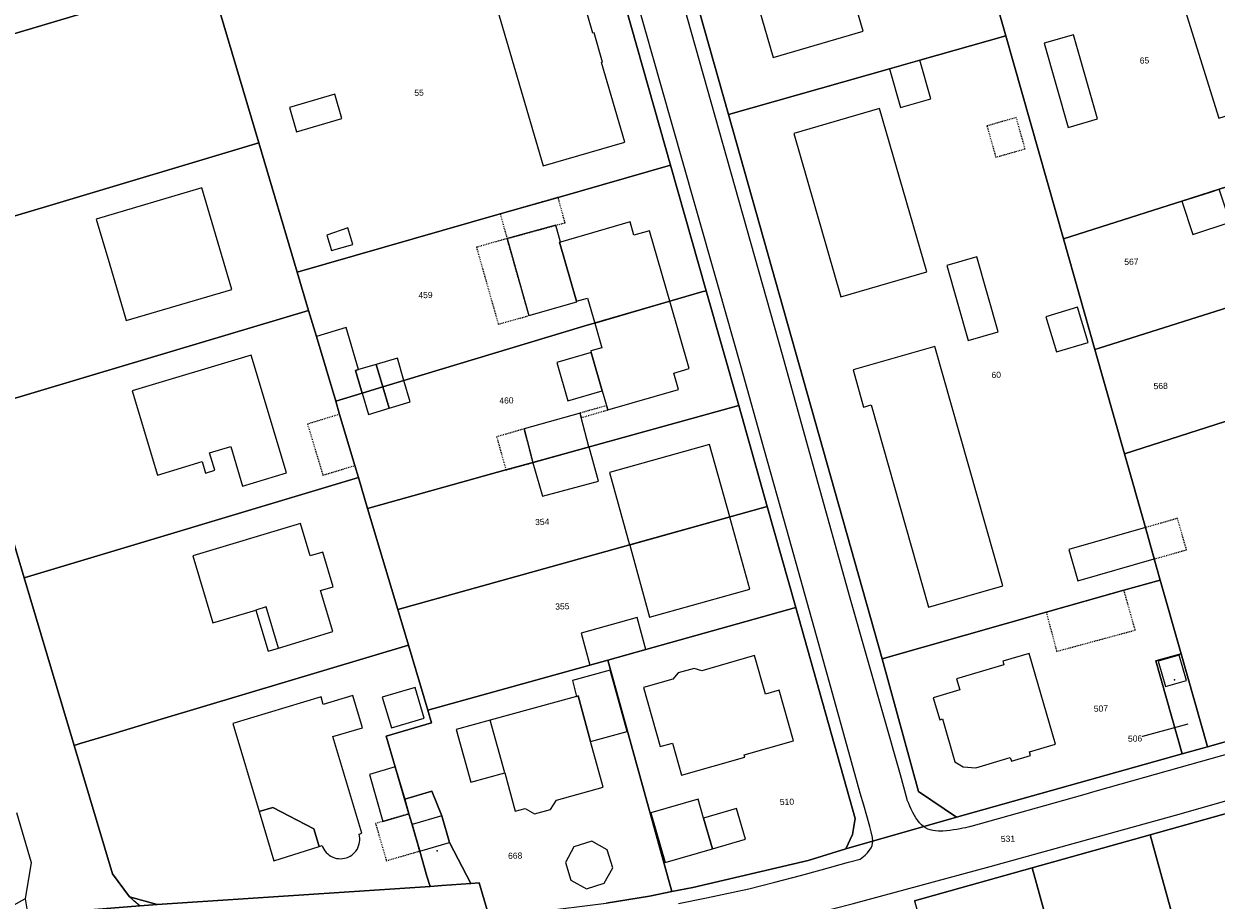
# Model space of a CAD drawing. Header units: millimetres. Extents: x -191 to 81095, y -508122 to 28741.
# Tile 20 of 255: x 4073 to 4209, y 9825 to 9925. Entities that reach past the tile are written whole.
import ezdxf

# ---------------------------------------------------------------- set-up
doc = ezdxf.new("R2010")
doc.units = ezdxf.units.MM
doc.linetypes.add('VE22-087 DB - VST Hervest-Dorsten ALK VA2736$0$1', pattern=[0])
doc.linetypes.add('VE22-087 DB - VST Hervest-Dorsten ALK VA2736$0$3', pattern=[0.26, 0.11, -0.15])
doc.layers.get('0').update_dxf_attribs({"color": 251})
for name, color, linetype, lineweight in [('VE22-087 DB - VST Hervest-Dorsten ALK VA2736$0$AX_Bauteil', 7, 'VE22-087 DB - VST Hervest-Dorsten ALK VA2736$0$1', 18), ('VE22-087 DB - VST Hervest-Dorsten ALK VA2736$0$AX_Flurstueck', 9, 'VE22-087 DB - VST Hervest-Dorsten ALK VA2736$0$1', 18), ('VE22-087 DB - VST Hervest-Dorsten ALK VA2736$0$AX_Gebaeude', 7, 'VE22-087 DB - VST Hervest-Dorsten ALK VA2736$0$1', 18), ('VE22-087 DB - VST Hervest-Dorsten ALK VA2736$0$AX_IndustrieUndGewerbeflaeche', 7, 'VE22-087 DB - VST Hervest-Dorsten ALK VA2736$0$1', 18), ('VE22-087 DB - VST Hervest-Dorsten ALK VA2736$0$AX_SonstigesBauwerkOderSonstigeEinrichtung', 7, 'VE22-087 DB - VST Hervest-Dorsten ALK VA2736$0$1', 18), ('VE22-087 DB - VST Hervest-Dorsten ALK VA2736$0$AX_Strassenverkehr', 7, 'VE22-087 DB - VST Hervest-Dorsten ALK VA2736$0$1', 18), ('VE22-087 DB - VST Hervest-Dorsten ALK VA2736$0$AX_Strassenverkehrsanlage', 7, 'VE22-087 DB - VST Hervest-Dorsten ALK VA2736$0$1', 18), ('VE22-087 DB - VST Hervest-Dorsten ALK VA2736$0$AX_Wohnbauflaeche', 7, 'VE22-087 DB - VST Hervest-Dorsten ALK VA2736$0$1', 18)]:
    doc.layers.add(name, color=color, linetype=linetype, lineweight=lineweight)
doc.layers.add('XREF ALK Kataster', color=251, linetype='Continuous')
doc.styles.add('VE22-087 DB - VST Hervest-Dorsten ALK VA2736$0$0', font='arial.ttf')

# ---------------------------------------------------------------- blocks, each defined once
blk = doc.blocks.new('VE22-087 DB - VST Hervest-Dorsten ALK VA2736$0$99')
at = {"color": 0}
blk.add_point((0, 0), dxfattribs=at)
blk = doc.blocks.new('VE22-087 DB - VST Hervest-Dorsten ALK VA2736')
at = {"layer": 'VE22-087 DB - VST Hervest-Dorsten ALK VA2736$0$AX_Bauteil', "color": 7, "linetype": 'VE22-087 DB - VST Hervest-Dorsten ALK VA2736$0$1', "lineweight": 13, "ltscale": 0.5}
for points in [[(4100.67, 9858.62, 0), (4099.48, 9858.27, 0), (4100.89, 9853.58, 0), (4102.06, 9853.93, 0)], [(4124.05, 9838.59, 0), (4127.93, 9839.66, 0), (4126.26, 9845.7, 0), (4122.38, 9844.64, 0)], [(4101.44, 9835.72, 0), (4099.88, 9835.25, 0), (4101.56, 9829.64, 0), (4106.73, 9831.25, 0), (4106.1, 9833.26, 0)]]:
    blk.add_polyline3d(points, close=True, dxfattribs=at)
at = {"layer": 'VE22-087 DB - VST Hervest-Dorsten ALK VA2736$0$AX_Flurstueck', "linetype": 'VE22-087 DB - VST Hervest-Dorsten ALK VA2736$0$1', "lineweight": 13, "ltscale": 0.5}
for points in [[(4139.84, 9934, 0), (4146.9, 9909.09, 0), (4150.97, 9894.74, 0), (4154.68, 9881.65, 0), (4157.93, 9870.1, 0), (4161.2, 9858.55, 0), (4168, 9834.47, 0), (4167.69, 9832.63, 0), (4166.91, 9831, 0), (4179.59, 9834.6, 0), (4175.25, 9837.53, 0), (4171.09, 9852.71, 0), (4153.5, 9914.89, 0), (4145.83, 9942.11, 0)], [(4095.39, 9926.48, 0), (4099.81, 9911.64, 0), (4104.22, 9896.87, 0), (4127.42, 9903.52, 0), (4134.04, 9905.41, 0), (4146.9, 9909.09, 0), (4139.84, 9934, 0)], [(4063.71, 9921.69, 0), (4094.11, 9930.76, 0), (4093.12, 9934.08, 0), (4076.17, 9929.04, 0), (4071.29, 9928.63, 0)], [(4072.12, 9835.13, 0), (4073.82, 9829.44, 0), (4073.12, 9825.27, 0), (4069.12, 9823.09, 0), (4073.43, 9823.44, 0), (4086.21, 9824.49, 0), (4088.19, 9824.65, 0), (4085.04, 9825.51, 0), (4083.1, 9828.13, 0), (4078.71, 9842.81, 0), (4072.99, 9861.95, 0), (4067.27, 9881.09, 0)], [(4210.28, 9879.8, 0), (4198.77, 9876.13, 0), (4201.17, 9867.69, 0), (4202.19, 9864.11, 0), (4202.87, 9861.7, 0), (4205.26, 9853.27, 0), (4208.23, 9842.78, 0), (4208.27, 9842.66, 0), (4238.99, 9851.42, 0)], [(4174.77, 9825.05, 0), (4188.23, 9828.82, 0), (4201.71, 9832.6, 0), (4215.17, 9836.38, 0)], [(4238.99, 9851.42, 0), (4208.27, 9842.66, 0), (4205.38, 9841.84, 0), (4179.59, 9834.6, 0), (4166.91, 9831, 0), (4162.63, 9829.67, 0), (4149.44, 9826.58, 0), (4147.03, 9826.1, 0), (4144.47, 9825.59, 0), (4139.53, 9824.77, 0)], [(4206.04, 9845.25, 0), (4199.99, 9843.59, 0)]]:
    blk.add_polyline3d(points, dxfattribs=at)
for points in [[(4185.22, 9923.86, 0), (4181.52, 9936.83, 0), (4177.47, 9951.06, 0), (4145.83, 9942.11, 0), (4153.5, 9914.89, 0), (4171.91, 9920.1, 0), (4175.38, 9921.08, 0)], [(4214.22, 9941.5, 0), (4212.56, 9946.7, 0), (4181.52, 9936.83, 0), (4185.22, 9923.86, 0), (4191.81, 9900.67, 0), (4203.79, 9904.48, 0), (4205.34, 9904.98, 0), (4208.62, 9906.02, 0), (4209.6, 9906.33, 0), (4223.94, 9910.88, 0)], [(4095.39, 9926.48, 0), (4094.11, 9930.76, 0), (4063.71, 9921.69, 0), (4062.38, 9919.21, 0), (4064.79, 9911.08, 0), (4065.24, 9907.86, 0), (4064.57, 9904.54, 0), (4063.08, 9900.65, 0), (4067.98, 9902.12, 0), (4075.95, 9904.5, 0), (4099.81, 9911.64, 0)], [(4191.81, 9900.67, 0), (4185.22, 9923.86, 0), (4175.38, 9921.08, 0), (4171.91, 9920.1, 0), (4153.5, 9914.89, 0), (4171.09, 9852.71, 0), (4189.84, 9858.01, 0), (4198.72, 9860.53, 0), (4202.87, 9861.7, 0), (4202.19, 9864.11, 0), (4201.17, 9867.69, 0), (4198.77, 9876.13, 0), (4195.4, 9888.02, 0)], [(4099.81, 9911.64, 0), (4075.95, 9904.5, 0), (4067.98, 9902.12, 0), (4063.08, 9900.65, 0), (4062.58, 9896.75, 0), (4067.27, 9881.09, 0), (4072.62, 9882.68, 0), (4080.88, 9885.14, 0), (4105.52, 9892.49, 0), (4104.22, 9896.87, 0)], [(4221.97, 9892.58, 0), (4225.83, 9893.79, 0), (4229.01, 9894.81, 0), (4223.94, 9910.88, 0), (4209.6, 9906.33, 0), (4208.62, 9906.02, 0), (4205.34, 9904.98, 0), (4203.79, 9904.48, 0), (4191.81, 9900.67, 0), (4195.4, 9888.02, 0), (4195.9, 9888.18, 0), (4214.43, 9894.04, 0), (4220.88, 9896.07, 0)], [(4136.96, 9890.7, 0), (4146.82, 9893.55, 0), (4150.48, 9894.61, 0), (4150.97, 9894.74, 0), (4146.9, 9909.09, 0), (4134.04, 9905.41, 0), (4127.42, 9903.52, 0), (4104.22, 9896.87, 0), (4105.52, 9892.49, 0), (4106.41, 9889.53, 0), (4108.62, 9882.13, 0), (4111.65, 9883.05, 0), (4114.01, 9883.76, 0), (4116.42, 9884.49, 0)], [(4214.43, 9894.04, 0), (4195.9, 9888.18, 0), (4195.4, 9888.02, 0), (4198.77, 9876.13, 0), (4210.28, 9879.8, 0), (4212.41, 9880.48, 0), (4231.59, 9886.61, 0), (4229.01, 9894.81, 0), (4225.83, 9893.79, 0), (4221.97, 9892.58, 0), (4220.88, 9896.07, 0)], [(4111.65, 9883.05, 0), (4108.62, 9882.13, 0), (4109.06, 9880.62, 0), (4110.8, 9874.78, 0), (4111.21, 9873.41, 0), (4112.26, 9869.88, 0), (4128.08, 9874.27, 0), (4131.16, 9875.12, 0), (4154.68, 9881.65, 0), (4150.97, 9894.74, 0), (4150.48, 9894.61, 0), (4146.82, 9893.55, 0), (4136.96, 9890.7, 0), (4116.42, 9884.49, 0), (4114.01, 9883.76, 0)], [(4111.21, 9873.41, 0), (4110.8, 9874.78, 0), (4109.06, 9880.62, 0), (4108.62, 9882.13, 0), (4106.41, 9889.53, 0), (4105.52, 9892.49, 0), (4080.88, 9885.14, 0), (4072.62, 9882.68, 0), (4067.27, 9881.09, 0), (4072.99, 9861.95, 0)], [(4154.68, 9881.65, 0), (4131.16, 9875.12, 0), (4128.08, 9874.27, 0), (4112.26, 9869.88, 0), (4115.7, 9858.33, 0), (4157.93, 9870.1, 0)], [(4116.92, 9854.25, 0), (4115.7, 9858.33, 0), (4112.26, 9869.88, 0), (4111.21, 9873.41, 0), (4072.99, 9861.95, 0), (4078.71, 9842.81, 0), (4079.42, 9843.03, 0), (4083.41, 9844.22, 0), (4088.65, 9845.79, 0)], [(4157.93, 9870.1, 0), (4115.7, 9858.33, 0), (4116.92, 9854.25, 0), (4119.14, 9846.82, 0), (4139.72, 9852.55, 0), (4144.08, 9853.77, 0), (4161.2, 9858.55, 0)], [(4205.26, 9853.27, 0), (4202.87, 9861.7, 0), (4198.72, 9860.53, 0), (4189.84, 9858.01, 0), (4171.09, 9852.71, 0), (4175.25, 9837.53, 0), (4179.59, 9834.6, 0), (4205.38, 9841.84, 0), (4202.38, 9852.45, 0)], [(4161.2, 9858.55, 0), (4144.08, 9853.77, 0), (4139.72, 9852.55, 0), (4147.03, 9826.1, 0), (4149.44, 9826.58, 0), (4162.63, 9829.67, 0), (4166.91, 9831, 0), (4167.69, 9832.63, 0), (4168, 9834.47, 0)], [(4116.5, 9836.66, 0), (4115.42, 9840.35, 0), (4114.4, 9843.86, 0), (4119.57, 9845.37, 0), (4119.14, 9846.82, 0), (4116.92, 9854.25, 0), (4088.65, 9845.79, 0), (4083.41, 9844.22, 0), (4079.42, 9843.03, 0), (4078.71, 9842.81, 0), (4083.1, 9828.13, 0), (4085.04, 9825.51, 0), (4088.19, 9824.65, 0), (4119.4, 9826.7, 0), (4119.05, 9827.88, 0), (4118.22, 9830.74, 0), (4117.34, 9833.76, 0), (4116.98, 9834.99, 0)], [(4208.23, 9842.78, 0), (4205.26, 9853.27, 0), (4202.38, 9852.45, 0), (4205.38, 9841.84, 0), (4208.27, 9842.66, 0)], [(4139.72, 9852.55, 0), (4119.14, 9846.82, 0), (4119.57, 9845.37, 0), (4114.4, 9843.86, 0), (4115.42, 9840.35, 0), (4116.5, 9836.66, 0), (4116.98, 9834.99, 0), (4117.34, 9833.76, 0), (4118.22, 9830.74, 0), (4119.05, 9827.88, 0), (4119.4, 9826.7, 0), (4120.75, 9826.79, 0), (4124.08, 9827.03, 0), (4125.01, 9827.1, 0), (4126.15, 9823.23, 0), (4131.57, 9823.8, 0), (4139.53, 9824.77, 0), (4144.47, 9825.59, 0), (4147.03, 9826.1, 0)], [(4204.65, 9821.97, 0), (4207.14, 9812.99, 0), (4215.38, 9783.21, 0), (4222.62, 9780.26, 0), (4227.07, 9793.3, 0), (4223.6, 9805.87, 0), (4222.56, 9809.64, 0), (4220.95, 9815.47, 0), (4215.17, 9836.38, 0), (4201.71, 9832.6, 0)], [(4215.38, 9783.21, 0), (4207.14, 9812.99, 0), (4204.65, 9821.97, 0), (4201.71, 9832.6, 0), (4188.23, 9828.82, 0), (4194.83, 9804.97, 0), (4196.29, 9799.68, 0), (4197.36, 9795.84, 0), (4201.87, 9779.52, 0)], [(4196.29, 9799.68, 0), (4194.83, 9804.97, 0), (4188.23, 9828.82, 0), (4174.77, 9825.05, 0), (4177.75, 9814.27, 0), (4180.21, 9805.35, 0), (4187.17, 9780.16, 0), (4188.39, 9775.73, 0), (4201.87, 9779.52, 0), (4197.36, 9795.84, 0)], [(4058.83, 9821.66, 0), (4048.67, 9819.68, 0), (4044.83, 9818.7, 0), (4038.58, 9817.11, 0), (4032.06, 9815.12, 0), (4021.55, 9811.47, 0), (4022.82, 9805.2, 0), (4023.74, 9805.59, 0), (4026.89, 9806.92, 0), (4037.9, 9811.59, 0), (4061.36, 9818.87, 0), (4073.3, 9820.07, 0), (4081.43, 9820.88, 0), (4092.04, 9821.44, 0), (4120.5, 9822.93, 0), (4126.15, 9823.23, 0), (4125.01, 9827.1, 0), (4124.08, 9827.03, 0), (4120.75, 9826.79, 0), (4119.4, 9826.7, 0), (4088.19, 9824.65, 0), (4086.21, 9824.49, 0), (4073.43, 9823.44, 0), (4069.12, 9823.09, 0)]]:
    blk.add_polyline3d(points, close=True, dxfattribs=at)
at = {"layer": 'VE22-087 DB - VST Hervest-Dorsten ALK VA2736$0$AX_Gebaeude', "color": 7, "linetype": 'VE22-087 DB - VST Hervest-Dorsten ALK VA2736$0$1', "lineweight": 13, "ltscale": 0.5}
for points in [[(4164.99, 9937.84, 0), (4163.26, 9943.8, 0), (4153, 9940.83, 0), (4154.55, 9935.48, 0), (4154.21, 9935.37, 0), (4156.65, 9926.94, 0), (4156.99, 9927.04, 0), (4158.64, 9921.39, 0), (4168.9, 9924.38, 0), (4167.07, 9930.68, 0), (4166.69, 9930.57, 0), (4164.61, 9937.72, 0)], [(4218.53, 9917.25, 0), (4213.17, 9934.46, 0), (4204.2, 9931.66, 0), (4209.56, 9914.45, 0)], [(4138.15, 9924.22, 0), (4138.02, 9924.18, 0), (4135.37, 9933.32, 0), (4126, 9930.6, 0), (4132.32, 9909.01, 0), (4141.65, 9911.71, 0), (4139, 9920.82, 0), (4139.13, 9920.86, 0)], [(4195.69, 9914.37, 0), (4192.96, 9923.98, 0), (4189.61, 9923.02, 0), (4192.35, 9913.41, 0)], [(4176.64, 9916.66, 0), (4175.38, 9921.08, 0), (4171.91, 9920.1, 0), (4173.17, 9915.67, 0)], [(4108.51, 9917.2, 0), (4103.34, 9915.69, 0), (4104.15, 9912.91, 0), (4109.33, 9914.42, 0)], [(4176.19, 9896.92, 0), (4170.78, 9915.56, 0), (4160.97, 9912.7, 0), (4166.37, 9894.06, 0)], [(4096.75, 9894.89, 0), (4093.31, 9906.5, 0), (4081.23, 9902.94, 0), (4082.79, 9897.7, 0), (4084.5, 9891.87, 0), (4084.67, 9891.33, 0)], [(4209.6, 9906.33, 0), (4205.34, 9904.98, 0), (4206.6, 9901.17, 0), (4210.88, 9902.59, 0), (4209.67, 9906.13, 0)], [(4110.02, 9901.92, 0), (4107.6, 9901.1, 0), (4108.13, 9899.33, 0), (4110.56, 9900.02, 0)], [(4136.17, 9893.46, 0), (4136.16, 9893.49, 0), (4136.15, 9893.54, 0), (4134.21, 9900.28, 0), (4134.32, 9900.31, 0), (4133.77, 9902.22, 0), (4128.21, 9900.7, 0), (4130.71, 9891.91, 0)], [(4144.5, 9901.6, 0), (4142.71, 9901.09, 0), (4142.27, 9902.6, 0), (4134.32, 9900.31, 0), (4134.21, 9900.28, 0), (4136.15, 9893.54, 0), (4137.4, 9893.89, 0), (4138.23, 9891.06, 0), (4146.82, 9893.55, 0)], [(4184.34, 9890.05, 0), (4181.89, 9898.61, 0), (4178.47, 9897.62, 0), (4180.92, 9889.08, 0)], [(4147.79, 9883.45, 0), (4147.25, 9885.34, 0), (4149.03, 9885.85, 0), (4146.82, 9893.55, 0), (4138.23, 9891.06, 0), (4139.05, 9888.23, 0), (4137.78, 9887.87, 0), (4137.83, 9887.68, 0), (4139.09, 9883.3, 0), (4139.58, 9881.62, 0), (4139.72, 9881.13, 0)], [(4193.41, 9892.86, 0), (4189.79, 9891.76, 0), (4191.01, 9887.75, 0), (4194.62, 9888.85, 0)], [(4108.62, 9882.13, 0), (4111.65, 9883.05, 0), (4110.87, 9885.62, 0), (4111.24, 9885.73, 0), (4109.81, 9890.55, 0), (4106.41, 9889.53, 0)], [(4103, 9873.95, 0), (4098.95, 9887.4, 0), (4085.33, 9883.3, 0), (4088.23, 9873.68, 0), (4093.35, 9875.23, 0), (4093.75, 9873.92, 0), (4094.79, 9874.24, 0), (4094.2, 9876.22, 0), (4096.62, 9876.95, 0), (4097.97, 9872.44, 0)], [(4115.67, 9887.03, 0), (4113.23, 9886.32, 0), (4114.01, 9883.76, 0), (4116.42, 9884.49, 0)], [(4137.83, 9887.68, 0), (4133.89, 9886.54, 0), (4135.15, 9882.17, 0), (4139.09, 9883.3, 0)], [(4113.23, 9886.32, 0), (4111.24, 9885.73, 0), (4110.87, 9885.62, 0), (4111.65, 9883.05, 0), (4114.01, 9883.76, 0)], [(4117.14, 9882.04, 0), (4116.42, 9884.49, 0), (4114.01, 9883.76, 0), (4114.74, 9881.34, 0)], [(4114.74, 9881.34, 0), (4114.01, 9883.76, 0), (4111.65, 9883.05, 0), (4112.38, 9880.62, 0)], [(4136.56, 9880.77, 0), (4130.16, 9878.96, 0), (4131.16, 9875.12, 0), (4137.55, 9876.93, 0), (4136.69, 9880.26, 0)], [(4153.66, 9868.91, 0), (4151.34, 9877.18, 0), (4139.92, 9873.98, 0), (4142.21, 9865.72, 0)], [(4137.57, 9876.86, 0), (4131.16, 9875.1, 0), (4132.24, 9871.27, 0), (4138.65, 9873.01, 0)], [(4107.15, 9864.9, 0), (4105.7, 9864.47, 0), (4104.59, 9868.17, 0), (4092.27, 9864.47, 0), (4094.58, 9856.8, 0), (4099.48, 9858.27, 0), (4100.89, 9853.58, 0), (4102.06, 9853.93, 0), (4108.29, 9855.81, 0), (4106.89, 9860.5, 0), (4108.34, 9860.93, 0)], [(4153.67, 9868.89, 0), (4142.22, 9865.7, 0), (4144.5, 9857.47, 0), (4155.97, 9860.66, 0)], [(4201.17, 9867.69, 0), (4192.43, 9865.2, 0), (4193.45, 9861.62, 0), (4202.19, 9864.11, 0)], [(4144.08, 9853.77, 0), (4143.06, 9857.4, 0), (4136.69, 9855.62, 0), (4137.68, 9851.99, 0), (4139.72, 9852.55, 0)], [(4149.6, 9851.61, 0), (4147.75, 9851.08, 0), (4147.15, 9850.39, 0), (4143.8, 9849.43, 0), (4145.72, 9842.67, 0), (4147.11, 9843.06, 0), (4148.15, 9839.41, 0), (4155.39, 9841.47, 0), (4155.32, 9841.72, 0), (4160.95, 9843.32, 0), (4159.31, 9849.11, 0), (4157.76, 9848.67, 0), (4156.48, 9853.07, 0), (4150.46, 9851.34, 0)], [(4185.73, 9841.41, 0), (4185.85, 9841.02, 0), (4188.02, 9841.65, 0), (4187.91, 9842.06, 0), (4190.91, 9842.94, 0), (4187.87, 9853.32, 0), (4184.87, 9852.44, 0), (4184.99, 9852.02, 0), (4179.57, 9850.43, 0), (4179.95, 9849.14, 0), (4176.93, 9848.25, 0), (4177.67, 9845.74, 0), (4177.96, 9845.83, 0), (4179.39, 9840.92, 0), (4180.34, 9840.36, 0), (4181.77, 9840.25, 0)], [(4205.05, 9853.11, 0), (4202.64, 9852.42, 0), (4203.46, 9849.54, 0), (4205.86, 9850.23, 0)], [(4140, 9851.39, 0), (4135.67, 9850.21, 0), (4136.15, 9848.41, 0), (4136.32, 9848.46, 0), (4137.75, 9843.27, 0), (4141.94, 9844.41, 0)], [(4110.57, 9848.49, 0), (4107.2, 9847.48, 0), (4106.94, 9848.35, 0), (4096.85, 9845.31, 0), (4099.88, 9835.25, 0), (4101.44, 9835.72, 0), (4106.1, 9833.26, 0), (4106.73, 9831.25, 0), (4107.07, 9831.36, 0), (4107.15, 9831.14, 0), (4107.26, 9830.94, 0), (4107.39, 9830.75, 0), (4107.53, 9830.57, 0), (4107.7, 9830.41, 0), (4107.88, 9830.27, 0), (4108.07, 9830.14, 0), (4108.27, 9830.04, 0), (4108.49, 9829.96, 0), (4108.71, 9829.9, 0), (4108.94, 9829.87, 0), (4109.17, 9829.86, 0), (4109.39, 9829.87, 0), (4109.62, 9829.91, 0), (4109.84, 9829.97, 0), (4110.05, 9830.05, 0), (4110.25, 9830.15, 0), (4110.44, 9830.27, 0), (4110.62, 9830.41, 0), (4110.78, 9830.57, 0), (4110.92, 9830.74, 0), (4111.05, 9830.93, 0), (4111.16, 9831.12, 0), (4111.24, 9831.33, 0), (4111.31, 9831.55, 0), (4111.35, 9831.77, 0), (4111.37, 9831.99, 0), (4111.36, 9832.22, 0), (4111.34, 9832.44, 0), (4111.29, 9832.66, 0), (4111.62, 9832.77, 0), (4108.3, 9843.81, 0), (4111.68, 9844.83, 0)], [(4117.69, 9849.43, 0), (4113.93, 9848.3, 0), (4114.98, 9844.8, 0), (4118.74, 9845.93, 0)], [(4136.32, 9848.46, 0), (4136.15, 9848.41, 0), (4126.26, 9845.7, 0), (4122.38, 9844.64, 0), (4124.05, 9838.59, 0), (4127.93, 9839.66, 0), (4129.14, 9835.28, 0), (4130.28, 9835.59, 0), (4131.34, 9835, 0), (4133.17, 9835.5, 0), (4133.85, 9836.56, 0), (4139.2, 9838.02, 0), (4137.75, 9843.27, 0)], [(4116.98, 9834.99, 0), (4115.42, 9840.35, 0), (4112.46, 9839.49, 0), (4114.02, 9834.13, 0)], [(4151.67, 9831, 0), (4150.66, 9834.51, 0), (4150.04, 9836.68, 0), (4144.64, 9835.11, 0), (4146.27, 9829.43, 0)], [(4101.44, 9835.72, 0), (4099.88, 9835.25, 0), (4101.56, 9829.64, 0), (4106.73, 9831.25, 0), (4106.1, 9833.26, 0)], [(4154.42, 9835.59, 0), (4150.66, 9834.51, 0), (4151.67, 9831, 0), (4155.44, 9832.09, 0)], [(4120.75, 9834.76, 0), (4117.34, 9833.76, 0), (4118.22, 9830.74, 0), (4121.61, 9831.73, 0)], [(4137.88, 9831.85, 0), (4135.83, 9831.23, 0), (4134.87, 9829.45, 0), (4135.49, 9827.4, 0), (4137.27, 9826.44, 0), (4139.32, 9827.06, 0), (4140.28, 9828.84, 0), (4139.66, 9830.89, 0)]]:
    blk.add_polyline3d(points, close=True, dxfattribs=at)
at = {"layer": 'VE22-087 DB - VST Hervest-Dorsten ALK VA2736$0$AX_IndustrieUndGewerbeflaeche', "color": 253, "linetype": 'VE22-087 DB - VST Hervest-Dorsten ALK VA2736$0$1', "lineweight": 13, "ltscale": 0.5, "true_color": 0x999999}
for points in [[(4208.27, 9842.66, 0), (4208.23, 9842.78, 0), (4205.26, 9853.27, 0), (4202.38, 9852.45, 0), (4205.38, 9841.84, 0)], [(4119.6, 9837.57, 0), (4116.5, 9836.66, 0), (4116.98, 9834.99, 0), (4117.34, 9833.76, 0), (4118.22, 9830.74, 0), (4119.05, 9827.88, 0), (4119.4, 9826.7, 0), (4120.75, 9826.79, 0), (4124.08, 9827.03, 0), (4121.61, 9831.73, 0), (4120.75, 9834.76, 0)]]:
    blk.add_polyline3d(points, close=True, dxfattribs=at)
at = {"layer": 'VE22-087 DB - VST Hervest-Dorsten ALK VA2736$0$AX_SonstigesBauwerkOderSonstigeEinrichtung', "color": 7, "linetype": 'VE22-087 DB - VST Hervest-Dorsten ALK VA2736$0$3', "lineweight": 13, "ltscale": 0.5}
for points in [[(4186.41, 9914.53, 0), (4183.06, 9913.57, 0), (4184.07, 9910, 0), (4187.42, 9910.95, 0)], [(4134.04, 9905.41, 0), (4127.42, 9903.51, 0), (4128.21, 9900.7, 0), (4133.77, 9902.22, 0), (4134.83, 9902.51, 0)], [(4128.21, 9900.7, 0), (4124.71, 9899.71, 0), (4127.2, 9890.92, 0), (4130.71, 9891.91, 0)], [(4139.58, 9881.62, 0), (4136.56, 9880.77, 0), (4136.69, 9880.26, 0), (4139.72, 9881.13, 0)], [(4109.06, 9880.62, 0), (4105.39, 9879.52, 0), (4107.15, 9873.68, 0), (4110.8, 9874.78, 0)], [(4130.16, 9878.96, 0), (4127.01, 9878.06, 0), (4128.08, 9874.27, 0), (4131.16, 9875.12, 0)], [(4204.84, 9868.74, 0), (4201.17, 9867.69, 0), (4202.19, 9864.11, 0), (4205.87, 9865.15, 0)], [(4198.72, 9860.53, 0), (4189.84, 9858.01, 0), (4191.03, 9853.55, 0), (4200.01, 9855.98, 0)], [(4116.98, 9834.99, 0), (4114.02, 9834.13, 0), (4113.17, 9833.88, 0), (4114.41, 9829.63, 0), (4118.22, 9830.74, 0), (4117.34, 9833.76, 0)]]:
    blk.add_polyline3d(points, close=True, dxfattribs=at)
at = {"layer": 'VE22-087 DB - VST Hervest-Dorsten ALK VA2736$0$AX_Strassenverkehr', "color": 253, "linetype": 'VE22-087 DB - VST Hervest-Dorsten ALK VA2736$0$1', "lineweight": 13, "ltscale": 0.5, "true_color": 0x999999}
for points in [[(4072.12, 9835.13, 0), (4073.82, 9829.44, 0), (4073.12, 9825.27, 0), (4073.43, 9823.44, 0), (4086.21, 9824.49, 0), (4086.05, 9824.62, 0), (4085.77, 9824.86, 0), (4085.53, 9825.07, 0), (4085.33, 9825.25, 0), (4085.08, 9825.48, 0), (4085.04, 9825.51, 0), (4083.1, 9828.13, 0), (4078.71, 9842.81, 0), (4072.99, 9861.95, 0), (4067.27, 9881.09, 0)], [(4063.71, 9921.69, 0), (4094.11, 9930.76, 0), (4093.12, 9934.08, 0), (4076.17, 9929.04, 0), (4071.29, 9928.63, 0)], [(4126.15, 9823.23, 0), (4125.01, 9827.1, 0), (4124.08, 9827.03, 0), (4120.75, 9826.79, 0), (4119.4, 9826.7, 0), (4088.19, 9824.65, 0)]]:
    blk.add_polyline3d(points, dxfattribs=at)
at = {"layer": 'VE22-087 DB - VST Hervest-Dorsten ALK VA2736$0$AX_Gebaeude', "color": 7, "xscale": 0.5, "yscale": 0.5, "zscale": 0.5}
for p, rotation in [((4204.5, 9850.3), 1.589443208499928), ((4120.23, 9830.77), 1.589439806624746)]:
    blk.add_blockref('VE22-087 DB - VST Hervest-Dorsten ALK VA2736$0$99', p, dxfattribs=dict(at, rotation=rotation))
at = {"layer": 'VE22-087 DB - VST Hervest-Dorsten ALK VA2736$0$AX_Flurstueck', "char_height": 0.7, "attachment_point": 2, "style": 'VE22-087 DB - VST Hervest-Dorsten ALK VA2736$0$0', "bg_fill": 3, "box_fill_scale": 1, "bg_fill_color": 256, "bg_fill_transparency": 0}
for s, insert, rotation in [('65', (4201.06, 9921.4), 1.5895), ('55', (4118.13, 9917.72), 1.5895), ('567', (4199.56, 9898.41), 1.5895), ('459', (4118.87, 9894.6), 1.5895), ('60', (4184.11, 9885.49), 1.5895), ('568', (4202.91, 9884.22), 1.5894), ('460', (4128.12, 9882.56), 1.5894), ('354', (4132.21, 9868.69), 1.5894), ('355', (4134.51, 9859.04), 1.5894), ('507', (4196.08, 9847.37), 1.5894), ('506', (4199.98, 9843.94), 1.5894), ('510', (4160.19, 9836.71), 1.5894), ('531', (4185.45, 9832.49), 1.5894), ('668', (4129.12, 9830.56), 1.5894)]:
    blk.add_mtext(s, dxfattribs=dict(at, insert=insert, rotation=rotation))
at = {"layer": 'VE22-087 DB - VST Hervest-Dorsten ALK VA2736$0$AX_Gebaeude', "color": 7, "linetype": 'VE22-087 DB - VST Hervest-Dorsten ALK VA2736$0$1', "lineweight": 13, "ltscale": 0.5}
blk.add_polyline3d([(4177.12, 9888.37, 0), (4167.76, 9885.71, 0), (4168.96, 9881.46, 0), (4169.83, 9881.71, 0), (4176.38, 9858.61, 0), (4184.88, 9861.04, 0)], close=True, dxfattribs=at)
at = {"layer": 'VE22-087 DB - VST Hervest-Dorsten ALK VA2736$0$AX_Strassenverkehr', "color": 253, "linetype": 'VE22-087 DB - VST Hervest-Dorsten ALK VA2736$0$1', "lineweight": 13, "ltscale": 0.5, "true_color": 0x999999}
for points in [[(4139.84, 9934, 0), (4146.9, 9909.09, 0), (4150.97, 9894.74, 0), (4154.68, 9881.65, 0), (4157.93, 9870.1, 0), (4161.2, 9858.55, 0), (4168, 9834.47, 0), (4167.69, 9832.63, 0), (4166.91, 9831, 0), (4179.59, 9834.6, 0), (4175.25, 9837.53, 0), (4171.09, 9852.71, 0), (4153.5, 9914.89, 0), (4145.83, 9942.11, 0)], [(4238.99, 9851.42, 0), (4208.27, 9842.66, 0), (4205.38, 9841.84, 0), (4179.59, 9834.6, 0), (4166.91, 9831, 0), (4162.63, 9829.67, 0), (4149.44, 9826.58, 0), (4147.03, 9826.1, 0), (4144.47, 9825.59, 0), (4139.53, 9824.77, 0)], [(4174.77, 9825.05, 0), (4188.23, 9828.82, 0), (4201.71, 9832.6, 0), (4215.17, 9836.38, 0)]]:
    blk.add_polyline3d(points, dxfattribs=at)
at = {"layer": 'VE22-087 DB - VST Hervest-Dorsten ALK VA2736$0$AX_Strassenverkehrsanlage', "color": 7, "linetype": 'VE22-087 DB - VST Hervest-Dorsten ALK VA2736$0$1', "lineweight": 13, "ltscale": 0.5, "true_color": 0xf7f7f0}
for points in [[(4147.81, 9824.76, 0), (4150.99, 9825.39, 0), (4155.83, 9826.44, 0), (4158.83, 9827.18, 0), (4161.76, 9827.96, 0), (4164.11, 9828.6, 0), (4167.25, 9829.46, 0), (4168.56, 9829.82, 0), (4169.12, 9830.27, 0), (4169.41, 9830.55, 0), (4169.84, 9831.1, 0), (4169.95, 9831.37, 0), (4170.01, 9831.88, 0), (4169.96, 9832.29, 0), (4169.84, 9832.92, 0), (4169.69, 9833.54, 0), (4168.99, 9835.97, 0), (4168.58, 9837.36, 0), (4168.25, 9838.47, 0), (4166, 9846.58, 0), (4163.56, 9855.34, 0), (4160.18, 9867.45, 0), (4157.63, 9876.5, 0), (4154.92, 9886.17, 0), (4152.37, 9895.15, 0), (4149.67, 9904.63, 0), (4145.83, 9918.14, 0), (4143.12, 9927.66, 0)], [(4240.36, 9850.2, 0), (4204.99, 9840.25, 0), (4195.67, 9837.61, 0), (4193.97, 9837.13, 0), (4181.2, 9833.54, 0), (4181.16, 9833.53, 0), (4181.16, 9833.53, 0), (4181.05, 9833.5, 0), (4181.05, 9833.5, 0), (4180.86, 9833.46, 0), (4180.86, 9833.46, 0), (4180.62, 9833.4, 0), (4180.61, 9833.4, 0), (4180.32, 9833.34, 0), (4180.32, 9833.34, 0), (4179.98, 9833.28, 0), (4179.98, 9833.28, 0), (4179.62, 9833.21, 0), (4179.61, 9833.21, 0), (4179.23, 9833.15, 0), (4179.22, 9833.15, 0), (4178.83, 9833.09, 0), (4178.43, 9833.05, 0), (4178.03, 9833.02, 0), (4177.66, 9833.01, 0), (4177.52, 9833.01, 0), (4177.52, 9833.01, 0), (4177.18, 9833.03, 0), (4177.18, 9833.03, 0), (4176.87, 9833.08, 0), (4176.86, 9833.08, 0), (4176.57, 9833.15, 0), (4176.57, 9833.15, 0), (4176.3, 9833.25, 0), (4176.3, 9833.25, 0), (4176.05, 9833.38, 0), (4176.04, 9833.38, 0), (4175.82, 9833.53, 0), (4175.8, 9833.54, 0), (4175.8, 9833.54, 0), (4175.58, 9833.73, 0), (4175.36, 9833.96, 0), (4175.36, 9833.96, 0), (4175.15, 9834.23, 0), (4174.94, 9834.54, 0), (4174.79, 9834.79, 0), (4174.79, 9834.8, 0), (4174.59, 9835.15, 0), (4174.41, 9835.52, 0), (4174.41, 9835.52, 0), (4174.25, 9835.86, 0), (4174.12, 9836.16, 0), (4174.01, 9836.41, 0), (4173.95, 9836.57, 0), (4173.92, 9836.63, 0), (4173.18, 9839.43, 0), (4167.44, 9859.62, 0), (4163.36, 9874.23, 0), (4159.68, 9887.41, 0), (4147.02, 9932.25, 0)], [(4126.67, 9817.29, 0), (4133.24, 9817.85, 0), (4136.18, 9818.06, 0), (4138.64, 9818.37, 0), (4142.9, 9819.05, 0), (4149.04, 9820.2, 0), (4156.29, 9821.83, 0), (4167.64, 9824.71, 0), (4183.42, 9828.99, 0), (4205.28, 9835.03, 0), (4223.02, 9840.08, 0), (4241.69, 9845.34, 0), (4249.01, 9847.19, 0), (4251.67, 9847.86, 0), (4253.25, 9848.14, 0)]]:
    blk.add_polyline3d(points, dxfattribs=at)
at = {"layer": 'VE22-087 DB - VST Hervest-Dorsten ALK VA2736$0$AX_Wohnbauflaeche', "color": 253, "linetype": 'VE22-087 DB - VST Hervest-Dorsten ALK VA2736$0$1', "lineweight": 13, "ltscale": 0.5, "true_color": 0x999999}
for points in [[(4145.83, 9942.11, 0), (4153.5, 9914.89, 0), (4171.09, 9852.71, 0), (4175.25, 9837.53, 0), (4179.59, 9834.6, 0), (4205.38, 9841.84, 0), (4202.38, 9852.45, 0), (4205.26, 9853.27, 0), (4208.23, 9842.78, 0), (4208.27, 9842.66, 0), (4238.99, 9851.42, 0)], [(4094.11, 9930.76, 0), (4063.71, 9921.69, 0)], [(4067.27, 9881.09, 0), (4072.99, 9861.95, 0), (4078.71, 9842.81, 0), (4083.1, 9828.13, 0), (4085.04, 9825.51, 0), (4088.19, 9824.65, 0), (4119.4, 9826.7, 0), (4119.05, 9827.88, 0), (4118.22, 9830.74, 0), (4117.34, 9833.76, 0), (4116.98, 9834.99, 0), (4116.5, 9836.66, 0), (4119.6, 9837.57, 0), (4120.75, 9834.76, 0), (4121.61, 9831.73, 0), (4124.08, 9827.03, 0), (4125.01, 9827.1, 0), (4126.15, 9823.23, 0)], [(4139.53, 9824.77, 0), (4144.47, 9825.59, 0), (4147.03, 9826.1, 0), (4149.44, 9826.58, 0), (4162.63, 9829.67, 0), (4166.91, 9831, 0), (4167.69, 9832.63, 0), (4168, 9834.47, 0), (4161.2, 9858.55, 0), (4157.93, 9870.1, 0), (4154.68, 9881.65, 0), (4150.97, 9894.74, 0), (4146.9, 9909.09, 0), (4139.84, 9934, 0)], [(4291.92, 9824.32, 0), (4287.69, 9825.79, 0), (4278.24, 9829.49, 0), (4273.34, 9831.94, 0), (4269.15, 9834.04, 0), (4260.75, 9840.41, 0), (4256.49, 9844.07, 0), (4251.75, 9844.95, 0), (4250.31, 9845.21, 0), (4246.73, 9845.24, 0), (4215.17, 9836.38, 0), (4201.71, 9832.6, 0), (4188.23, 9828.82, 0), (4174.77, 9825.05, 0)]]:
    blk.add_polyline3d(points, dxfattribs=at)

msp = doc.modelspace()

# ---------------------------------------------------------------- block references
at = {"layer": 'XREF ALK Kataster', "color": 251}
msp.add_blockref('VE22-087 DB - VST Hervest-Dorsten ALK VA2736', (0, 0), dxfattribs=at)

doc.saveas('drawing.dxf')
